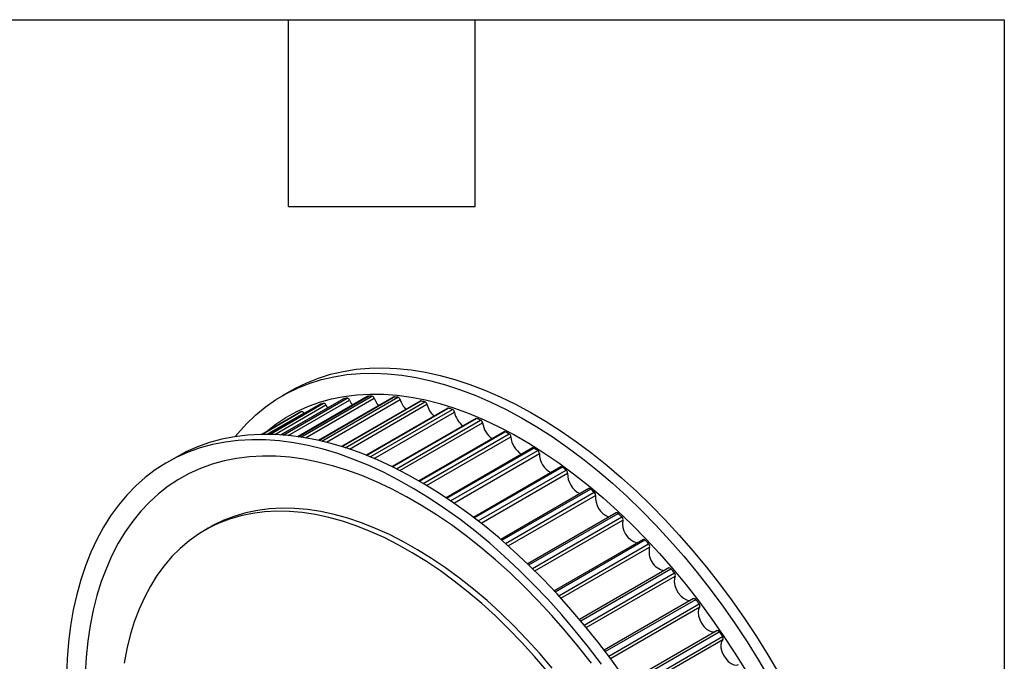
# Model space of a CAD drawing. Header units: millimetres. Extents: x 19 to 819, y 19 to 629.
# Tile 6 of 6: x 699 to 819, y 550 to 629. Entities that reach past the tile are written whole.
import ezdxf

# ---------------------------------------------------------------- set-up
doc = ezdxf.new("R2010")
doc.units = ezdxf.units.MM
doc.header["$LTSCALE"] = 3
doc.layers.add('TEXT', color=140, linetype='Continuous', lineweight=25)

msp = doc.modelspace()

# ---------------------------------------------------------------- linework, layer by layer
for p, q in [((738.243, 582.264), (730.586, 577.844)), ((730.598, 577.843), (738.278, 582.276)), ((731.894, 583.261), (730.762, 582.608)), ((730.865, 577.823), (738.693, 582.342)), ((741.246, 582.561), (732.69, 577.622)), ((732.712, 577.619), (741.297, 582.575)), ((733.045, 577.569), (741.734, 582.585)), ((733.621, 577.476), (742.016, 582.322)), ((744.392, 582.466), (735.204, 577.162)), ((735.236, 577.155), (744.46, 582.48)), ((735.617, 577.067), (744.914, 582.435)), ((735.404, 581.577), (729.045, 577.907)), ((729.05, 577.907), (735.424, 581.586)), ((729.227, 577.904), (735.814, 581.707)), ((729.853, 577.885), (736.108, 581.495)), ((731.473, 577.769), (738.982, 582.104)), ((735.404, 581.577), (735.424, 581.586)), ((736.108, 581.495), (736.309, 581.148)), ((736.158, 576.935), (745.188, 582.148)), ((747.655, 581.98), (738.013, 576.414)), ((738.056, 576.401), (747.74, 581.991)), ((738.472, 576.269), (748.21, 581.891)), ((738.978, 576.102), (748.473, 581.584)), ((751.012, 581.107), (741.035, 575.347)), ((741.09, 575.326), (751.115, 581.113)), ((728.244, 577.904), (732.757, 580.509)), ((732.751, 580.506), (728.244, 577.904)), ((728.307, 577.905), (733.12, 580.684)), ((728.923, 577.908), (733.415, 580.501)), ((732.751, 580.506), (732.757, 580.509)), ((733.415, 580.501), (733.446, 580.447)), ((741.53, 575.148), (751.595, 580.958)), ((742.003, 574.95), (751.846, 580.633)), ((754.436, 579.852), (744.208, 573.948)), ((744.274, 573.915), (754.557, 579.852)), ((744.731, 573.69), (755.045, 579.644)), ((745.172, 573.467), (755.281, 579.302)), ((757.901, 578.226), (747.481, 572.211)), ((747.559, 572.166), (758.041, 578.217)), ((748.026, 571.893), (758.532, 577.958)), ((748.437, 571.648), (758.752, 577.603)), ((761.382, 576.242), (750.813, 570.14)), ((750.902, 570.081), (761.54, 576.222)), ((717.794, 575.121), (716.663, 574.468)), ((751.374, 569.761), (762.032, 575.913)), ((751.756, 569.499), (762.233, 575.547)), ((764.851, 573.913), (754.167, 567.745)), ((754.267, 567.669), (765.028, 573.881)), ((754.739, 567.304), (765.516, 573.525)), ((755.092, 567.029), (765.697, 573.151)), ((768.283, 571.259), (757.509, 565.039)), ((757.619, 564.944), (768.477, 571.212)), ((758.087, 564.537), (768.958, 570.812)), ((758.411, 564.252), (769.119, 570.433)), ((771.65, 568.298), (760.808, 562.039)), ((760.928, 561.924), (771.863, 568.236)), ((761.388, 561.476), (772.332, 567.794)), ((721.886, 566.514), (721.25, 566.147)), ((761.683, 561.185), (772.471, 567.413)), ((774.928, 565.054), (764.035, 558.766)), ((764.163, 558.628), (775.158, 564.975)), ((764.611, 558.144), (775.613, 564.495)), ((764.879, 557.851), (775.728, 564.114)), ((778.092, 561.552), (767.162, 555.242)), ((767.298, 555.081), (778.339, 561.454)), ((767.73, 554.563), (778.775, 560.94)), ((767.97, 554.272), (778.866, 560.562)), ((781.117, 557.817), (770.165, 551.494)), ((770.307, 551.307), (781.38, 557.699)), ((770.718, 550.76), (781.795, 557.155)), ((770.931, 550.474), (781.861, 556.784)), ((783.98, 553.879), (773.017, 547.55)), ((773.164, 547.336), (784.258, 553.74)), ((773.552, 546.763), (784.649, 553.169)), ((773.739, 546.485), (784.69, 552.807))]:
    msp.add_line(p, q)
at = {"flags": 128}
for points in [[(731.894, 583.261), (732.393, 583.539), (733.769, 584.215), (735.2, 584.786), (736.684, 585.252), (738.218, 585.612), (739.798, 585.864), (741.422, 586.009), (743.085, 586.047), (744.786, 585.976), (746.52, 585.798), (748.284, 585.513), (750.074, 585.12), (751.888, 584.622), (753.721, 584.019), (755.569, 583.312), (757.43, 582.502), (759.299, 581.592), (761.173, 580.583), (763.047, 579.476), (764.919, 578.275), (766.784, 576.982), (768.639, 575.599), (770.48, 574.128), (772.304, 572.574), (774.106, 570.938), (775.884, 569.224), (777.634, 567.436), (779.351, 565.578), (781.034, 563.652), (782.678, 561.662), (784.28, 559.613), (785.837, 557.509), (787.346, 555.354), (788.805, 553.151), (790.209, 550.907), (791.556, 548.624)], [(724.993, 577.626), (725.301, 578), (726.362, 579.172), (727.491, 580.249), (728.685, 581.228), (729.943, 582.108), (731.261, 582.886), (732.637, 583.562), (734.069, 584.133), (735.553, 584.599), (737.087, 584.958), (738.667, 585.211), (740.29, 585.356), (741.954, 585.394), (743.655, 585.323), (745.389, 585.145), (747.153, 584.86), (748.943, 584.467), (750.757, 583.969), (752.589, 583.366), (754.438, 582.659), (756.299, 581.849), (758.168, 580.939), (760.041, 579.93), (761.916, 578.823), (763.788, 577.622), (765.653, 576.329), (767.508, 574.945), (769.349, 573.475), (771.173, 571.92), (772.975, 570.285), (774.753, 568.571), (776.502, 566.783), (778.22, 564.924), (779.902, 562.998), (781.546, 561.009), (783.149, 558.96), (784.706, 556.856), (786.215, 554.701), (787.673, 552.498), (789.078, 550.253), (790.425, 547.971)], [(728.704, 578.17), (728.771, 578.226), (729.961, 579.152), (731.214, 579.977), (732.526, 580.701), (733.895, 581.321), (735.318, 581.837), (736.793, 582.247), (738.316, 582.55), (739.884, 582.746), (741.493, 582.834), (743.141, 582.814), (744.824, 582.687), (746.539, 582.452), (748.281, 582.11), (750.048, 581.661), (751.836, 581.108), (753.64, 580.45), (755.458, 579.689), (757.286, 578.827), (759.119, 577.865), (760.954, 576.806), (762.787, 575.651), (764.614, 574.403), (766.432, 573.065), (768.237, 571.64), (770.024, 570.13), (771.791, 568.538), (773.534, 566.868), (775.248, 565.123), (776.931, 563.308), (778.579, 561.425), (780.189, 559.478), (781.757, 557.472), (783.279, 555.411), (784.754, 553.298), (786.177, 551.139), (787.547, 548.938)], [(738.243, 582.264), (738.246, 582.266), (738.278, 582.276)], [(741.246, 582.561), (741.263, 582.569), (741.297, 582.575)], [(738.982, 582.104), (739.215, 581.666), (739.353, 581.468)], [(733.12, 580.684), (733.153, 580.693), (733.189, 580.692), (733.229, 580.681), (733.27, 580.66), (733.31, 580.631), (733.349, 580.593), (733.384, 580.55), (733.415, 580.501)], [(772.498, 548.298), (770.965, 550.428), (769.385, 552.505), (767.761, 554.525), (766.097, 556.483), (764.397, 558.376), (762.663, 560.2), (760.899, 561.951), (759.109, 563.626), (757.295, 565.222), (755.462, 566.735), (753.614, 568.162), (751.753, 569.501), (749.884, 570.748), (748.01, 571.902), (746.136, 572.96), (744.264, 573.92), (742.399, 574.78), (740.544, 575.539), (738.703, 576.194), (736.879, 576.745), (735.077, 577.19), (733.299, 577.529), (731.549, 577.761), (729.832, 577.886), (728.149, 577.902), (726.505, 577.811), (724.903, 577.612), (723.346, 577.306), (721.837, 576.893), (720.378, 576.374), (718.974, 575.751), (717.794, 575.121)], [(769.833, 549.775), (768.253, 551.852), (766.63, 553.872), (764.966, 555.83), (763.266, 557.723), (761.532, 559.547), (759.768, 561.298), (757.977, 562.973), (756.164, 564.569), (754.331, 566.082), (752.482, 567.509), (750.622, 568.847), (748.753, 570.095), (746.879, 571.249), (745.004, 572.307), (743.133, 573.267), (741.267, 574.127), (739.412, 574.886), (737.571, 575.541), (735.748, 576.092), (733.945, 576.537), (732.167, 576.876), (730.418, 577.108), (728.7, 577.232), (727.018, 577.249), (725.374, 577.158), (723.772, 576.959), (722.214, 576.652), (720.705, 576.24), (719.247, 575.721), (717.843, 575.097), (716.495, 574.37), (715.207, 573.541), (713.981, 572.612), (712.819, 571.583), (711.724, 570.459), (710.697, 569.239), (709.742, 567.928), (708.86, 566.528), (708.052, 565.041), (707.32, 563.471), (706.665, 561.82), (706.09, 560.091), (705.595, 558.289), (705.181, 556.417), (704.848, 554.479), (704.598, 552.477), (704.431, 550.417), (704.348, 548.303)], [(768.604, 549.879), (767.037, 551.885), (765.427, 553.832), (763.779, 555.715), (762.096, 557.531), (760.381, 559.276), (758.639, 560.945), (756.872, 562.537), (755.084, 564.047), (753.28, 565.473), (751.462, 566.811), (749.635, 568.058), (747.801, 569.213), (745.967, 570.272), (744.133, 571.234), (742.306, 572.096), (740.488, 572.857), (738.684, 573.515), (736.896, 574.069), (735.129, 574.517), (733.387, 574.859), (731.672, 575.094), (729.989, 575.222), (728.341, 575.241), (726.731, 575.153), (725.164, 574.957), (723.641, 574.654), (722.166, 574.244), (720.743, 573.729), (719.374, 573.108), (718.061, 572.385), (716.809, 571.559), (715.619, 570.633), (714.494, 569.609), (713.435, 568.489), (712.447, 567.275), (711.529, 565.97), (710.685, 564.576), (709.916, 563.096), (709.223, 561.534), (708.609, 559.892), (708.074, 558.174), (707.619, 556.383), (707.246, 554.524), (706.954, 552.6), (706.746, 550.615), (706.621, 548.574)], [(763.174, 548.917), (761.643, 550.71), (760.075, 552.437), (758.475, 554.094), (756.845, 555.677), (755.19, 557.182), (753.514, 558.605), (751.821, 559.944), (750.114, 561.194), (748.399, 562.354), (746.678, 563.42), (744.956, 564.39), (743.238, 565.261), (741.526, 566.031), (739.826, 566.7), (738.141, 567.264), (736.475, 567.723), (734.832, 568.075), (733.216, 568.32), (731.632, 568.457), (730.082, 568.486), (728.57, 568.407), (727.1, 568.22), (725.676, 567.925), (724.3, 567.523), (722.977, 567.015), (721.708, 566.402), (720.498, 565.686), (719.349, 564.869), (718.264, 563.952), (717.245, 562.937), (716.295, 561.827), (715.416, 560.625), (714.61, 559.333), (713.879, 557.954), (713.225, 556.493), (712.649, 554.951), (712.153, 553.333), (711.738, 551.643), (711.405, 549.885)], [(763.811, 549.284), (762.28, 551.077), (760.712, 552.804), (759.111, 554.461), (757.481, 556.044), (755.827, 557.549), (754.151, 558.972), (752.457, 560.311), (750.751, 561.562), (749.035, 562.721), (747.315, 563.787), (745.593, 564.757), (743.874, 565.628), (742.163, 566.399), (740.462, 567.067), (738.777, 567.631), (737.111, 568.09), (735.468, 568.442), (733.853, 568.687), (732.268, 568.824), (730.718, 568.853), (729.206, 568.774), (727.737, 568.587), (726.312, 568.292), (724.937, 567.89), (723.613, 567.382), (722.345, 566.77), (721.886, 566.514)], [(778.866, 560.562), (778.756, 560.241), (778.739, 559.846), (778.818, 559.406), (778.986, 558.953), (779.231, 558.521), (779.535, 558.143), (779.875, 557.846), (780.226, 557.653), (780.562, 557.578), (780.719, 557.588)], [(781.117, 557.817), (781.148, 557.829), (781.184, 557.831), (781.223, 557.822), (781.263, 557.804), (781.304, 557.777), (781.343, 557.742), (781.38, 557.699)], [(781.861, 556.784), (781.722, 556.492), (781.675, 556.117), (781.723, 555.688), (781.864, 555.235), (782.087, 554.793), (782.374, 554.395), (782.705, 554.069), (783.056, 553.841), (783.399, 553.728), (783.71, 553.737), (783.759, 553.751)], [(783.98, 553.879), (783.993, 553.885), (784.027, 553.893), (784.064, 553.89), (784.104, 553.877), (784.145, 553.855), (784.185, 553.824), (784.224, 553.785), (784.258, 553.74)], [(784.69, 552.807), (784.523, 552.547), (784.446, 552.196), (784.464, 551.781), (784.576, 551.332), (784.774, 550.883), (785.043, 550.467), (785.363, 550.116), (785.71, 549.854), (786.058, 549.703), (786.382, 549.672), (786.617, 549.742)]]:
    msp.add_lwpolyline(points, dxfattribs=at)
for centre, radius, start, end in [((741.868, 560.949), 21.627, 98.44301, 99.55621), ((738.658, 582.005), 0.339, 16.99894, 84.05678), ((742.094, 558.326), 24.262, 90.85036, 91.88143), ((741.661, 582.224), 0.369, 15.50029, 78.58343), ((744.907, 583.404), 3.086, 200.52154, 220.35278), ((744.446, 582.37), 0.11, 83.03278, 119.51718), ((741.949, 554.798), 27.795, 83.87702, 84.81876), ((744.803, 582.054), 0.397, 13.80109, 73.69361), ((741.485, 562.648), 19.884, 106.57166, 107.749), ((735.815, 581.399), 0.308, 18.31214, 90.19276), ((748.107, 583.074), 3.062, 197.58915, 223.61845), ((747.712, 581.877), 0.117, 75.8843, 118.73005), ((741.259, 550.44), 32.209, 77.53836, 78.39195), ((748.061, 581.497), 0.421, 11.89261, 69.31278), ((751.379, 582.334), 3.001, 194.48081, 227.04049), ((751.07, 580.994), 0.126, 69.42978, 117.52782), ((739.898, 545.377), 37.455, 71.80272, 72.57463), ((741.18, 563.458), 19.018, 115.07453, 116.28734), ((751.411, 580.558), 0.441, 9.76685, 65.37453), ((754.697, 581.191), 2.906, 191.08142, 230.73702), ((754.496, 579.734), 0.132, 62.60288, 116.99945), ((737.802, 539.776), 43.437, 66.61223, 67.31153), ((754.83, 579.244), 0.454, 7.41314, 61.82191), ((758.117, 579.701), 2.864, 188.00852, 234.09307), ((757.963, 578.096), 0.144, 57.25574, 115.30595), ((734.973, 533.838), 50.016, 61.89834, 62.53489), ((758.292, 577.564), 0.462, 4.81605, 58.60754), ((761.51, 577.814), 2.766, 184.3818, 237.99113), ((761.445, 576.101), 0.154, 51.77672, 114.06387), ((731.479, 527.786), 57.007, 57.59158, 58.17496), ((761.771, 575.531), 0.462, 1.95405, 55.69303), ((764.897, 575.573), 2.664, 180.55682, 242.0775), ((764.914, 573.758), 0.168, 47.43912, 111.99791), ((727.453, 521.848), 64.182, 53.62664, 54.16569), ((765.241, 573.161), 0.456, 358.79843, 53.04822), ((768.307, 573.028), 2.613, 177.30257, 245.58483), ((768.347, 571.097), 0.174, 41.56813, 111.77545), ((723.081, 516.246), 71.289, 49.94451, 50.44711), ((768.676, 570.469), 0.444, 355.3124, 50.65033), ((771.654, 570.162), 2.55, 173.91459, 249.21905), ((771.714, 568.12), 0.189, 37.9557, 109.59302), ((718.595, 511.182), 78.056, 46.49287, 46.96599), ((772.05, 567.476), 0.425, 351.45033, 48.48286), ((774.84, 566.952), 2.414, 169.00439, 254.36994), ((774.989, 564.858), 0.205, 34.71322, 107.32487), ((714.253, 506.822), 84.209, 43.22558, 43.67536), ((775.336, 564.204), 0.402, 347.15706, 46.53439), ((777.998, 563.52), 2.346, 165.32606, 258.28461), ((778.15, 561.337), 0.222, 31.76603, 105.02947), ((710.322, 503.293), 89.492, 40.1018, 40.5337), ((778.509, 560.676), 0.375, 342.3679, 44.79662), ((707.066, 500.669), 93.675, 37.08495, 37.50389), ((781.544, 556.918), 0.345, 337.00965, 43.26132), ((704.719, 498.968), 96.574, 34.14168, 34.5522), ((784.415, 552.959), 0.314, 331.00365, 41.91512)]:
    msp.add_arc(centre, radius, start, end)
at = {"layer": 'TEXT'}
for p, q in [((19.05, 628.65), (819.15, 628.65)), ((731.52, 605.79), (731.52, 628.65)), ((754.38, 605.79), (754.38, 628.65)), ((819.15, 628.65), (819.15, 19.05)), ((731.52, 605.79), (754.38, 605.79))]:
    msp.add_line(p, q, dxfattribs=at)

doc.saveas('drawing.dxf')
